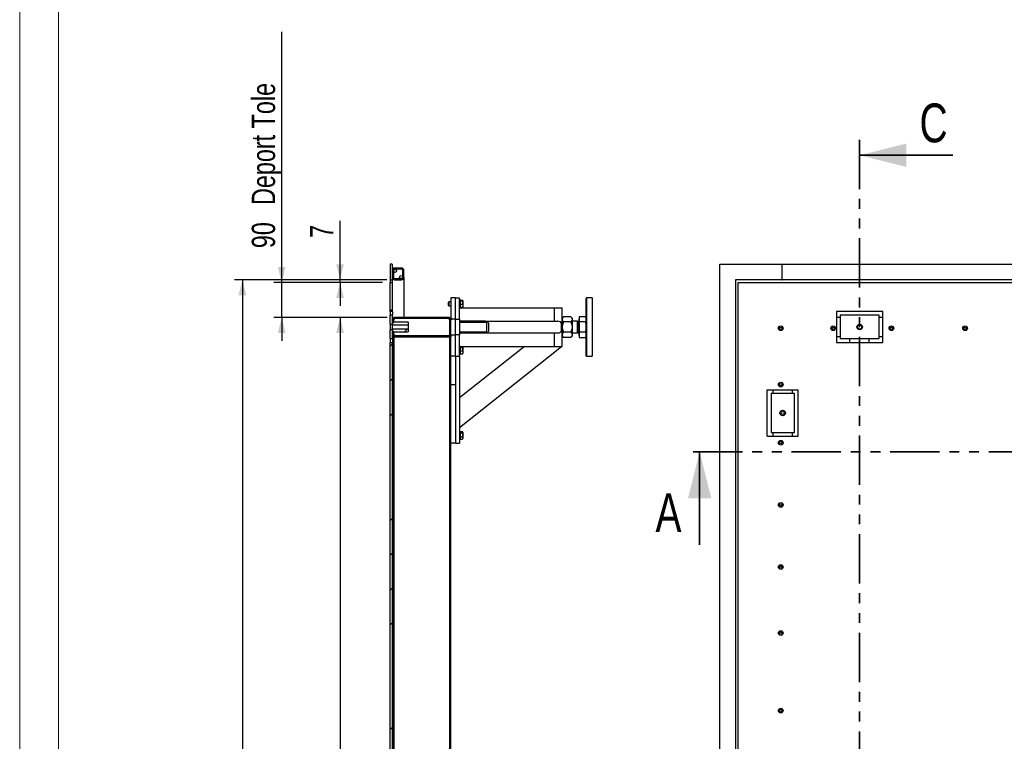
# Model space of a CAD drawing. Header units: millimetres. Extents: x 0 to 841, y 0 to 594.
# Tile 4 of 92: x 0 to 127, y 154 to 247. Entities that reach past the tile are written whole.
import ezdxf

# ---------------------------------------------------------------- set-up
doc = ezdxf.new("R2010")
doc.units = ezdxf.units.MM
doc.linetypes.add('PHANTOM', pattern=[12.7, 6.35, -1.27, 1.27, -1.27, 1.27, -1.27])
doc.layers.add('COTES', color=1, linetype='Continuous')
doc.layers.add('TRAIT-FINS', color=9, linetype='Continuous')
doc.layers.add('TRAIT-FORT', color=4, linetype='Continuous', lineweight=25)
doc.styles.add('SLDTEXTSTYLE0', font='TXT', dxfattribs={"width": 0.75})
doc.dimstyles.new('SLDDIMSTYLE0', dxfattribs={"dimtxt": 3, "dimasz": 2, "dimexe": 0, "dimexo": 0.0625, "dimgap": 0.75, "dimtad": 1, "dimdec": 0, "dimlfac": 20, "dimrnd": 1e-09, "dimzin": 12, "dimdsep": 46, "dimtxsty": 'SLDTEXTSTYLE0', "dimsah": 1, "dimcen": 0.09, "dimadec": 0, "dimazin": 3, "dimtfac": 1, "dimtdec": 0, "dimtofl": 0, "dimtmove": 0, "dimatfit": 3, "dimfxl": 1, "dimfrac": 2, "dimtolj": 1, "dimtzin": 12, "dimarcsym": 0})
doc.dimstyles.new('SLDDIMSTYLE1', dxfattribs={"dimtxt": 3, "dimasz": 2, "dimexe": 0, "dimexo": 0.0625, "dimgap": 0.75, "dimtad": 1, "dimdec": 0, "dimlfac": 20, "dimrnd": 1e-09, "dimzin": 12, "dimdsep": 46, "dimtxsty": 'SLDTEXTSTYLE0', "dimsah": 1, "dimcen": 0.09, "dimadec": 0, "dimazin": 3, "dimtfac": 1, "dimtdec": 0, "dimtmove": 0, "dimatfit": 0, "dimfxl": 1, "dimfrac": 2, "dimtolj": 1, "dimtzin": 12, "dimarcsym": 0})
pattern_1 = [(45, (0, 0), (-13.4704, 13.4704), []), (45, (4.49, 2e-323), (-13.4704, 13.4704), []), (45, (8.98, 4e-323), (-13.4704, 13.4704), []), (45, (13.47, 6e-323), (-13.4704, 13.4704), [])]

# ---------------------------------------------------------------- blocks, each defined once
blk = doc.blocks.new('_D_33')
at = {"layer": 'COTES', "color": 1, "transparency": 16777216}
for p, q in [((47.3, 213.44), (27.69, 213.44)), ((28.69, 213.44), (28.69, 57.99)), ((47.3, 57.99), (27.69, 57.99))]:
    blk.add_line(p, q, dxfattribs=at)
for points in [[(28.69, 213.44), (28.19, 211.44), (29.19, 211.44)], [(28.69, 57.99), (29.19, 59.99), (28.19, 59.99)]]:
    blk.add_solid(points, dxfattribs=at)
at = {"layer": 'COTES', "color": 1, "transparency": 16777216, "char_height": 3, "attachment_point": 1, "rotation": 90, "style": 'SLDTEXTSTYLE0'}
for s, insert in [('Int. Ceinture', (24.82, 128.93)), ('3109', (24.82, 118.93))]:
    blk.add_mtext(s, dxfattribs=dict(at, insert=insert))
blk = doc.blocks.new('_D_34')
at = {"layer": 'COTES', "color": 1, "transparency": 16777216}
for p, q in [((47.35, 208.59), (40.28, 208.59)), ((41.28, 208.59), (41.28, 62.84)), ((47.35, 62.84), (40.28, 62.84))]:
    blk.add_line(p, q, dxfattribs=at)
for points in [[(41.28, 208.59), (40.78, 206.59), (41.78, 206.59)], [(41.28, 62.84), (41.78, 64.84), (40.78, 64.84)]]:
    blk.add_solid(points, dxfattribs=at)
at = {"layer": 'COTES', "color": 1, "transparency": 16777216, "char_height": 3, "attachment_point": 1, "rotation": 90, "style": 'SLDTEXTSTYLE0'}
for s, insert in [('Cadre', (37.41, 134.46)), ('2915', (37.41, 124.47))]:
    blk.add_mtext(s, dxfattribs=dict(at, insert=insert))
blk = doc.blocks.new('_D_35')
at = {"layer": 'COTES', "color": 1, "transparency": 16777216}
for p, q in [((33.76, 213.09), (33.76, 245.37)), ((46.75, 213.09), (32.76, 213.09)), ((33.76, 208.59), (33.76, 213.09)), ((47.35, 208.59), (32.76, 208.59)), ((33.76, 208.59), (33.76, 205.59))]:
    blk.add_line(p, q, dxfattribs=at)
for points in [[(33.76, 213.09), (34.26, 215.09), (33.26, 215.09)], [(33.76, 208.59), (33.26, 206.59), (34.26, 206.59)]]:
    blk.add_solid(points, dxfattribs=at)
at = {"layer": 'COTES', "color": 1, "transparency": 16777216, "char_height": 3, "attachment_point": 1, "rotation": 90, "style": 'SLDTEXTSTYLE0'}
for s, insert in [('Deport Tole', (29.9, 223.07)), ('90', (29.9, 217.51))]:
    blk.add_mtext(s, dxfattribs=dict(at, insert=insert))
blk = doc.blocks.new('_D_36')
at = {"layer": 'COTES', "color": 1, "transparency": 16777216}
for p, q in [((41.28, 213.44), (41.28, 221.04)), ((46.75, 213.44), (40.28, 213.44)), ((41.28, 213.09), (41.28, 213.44)), ((46.75, 213.09), (40.28, 213.09)), ((41.28, 213.09), (41.28, 210.09))]:
    blk.add_line(p, q, dxfattribs=at)
for points in [[(41.28, 213.44), (41.78, 215.44), (40.78, 215.44)], [(41.28, 213.09), (40.78, 211.09), (41.78, 211.09)]]:
    blk.add_solid(points, dxfattribs=at)
at = {"layer": 'COTES', "color": 1, "transparency": 16777216, "insert": (37.41, 218.82), "char_height": 3, "attachment_point": 1, "rotation": 90, "style": 'SLDTEXTSTYLE0'}
blk.add_mtext('7', dxfattribs=at)

msp = doc.modelspace()

# ---------------------------------------------------------------- hatches: boundary and pattern name
at = {"layer": 'TRAIT-FINS'}
h = msp.add_hatch(dxfattribs=at)
h.set_pattern_fill('ANSI32', color=9, angle=3e-322, style=0)
h.paths.add_polyline_path([(47.999, 213.442), (47.999, 215.442), (47.749, 215.442), (47.749, 213.442)], flags=0)
h = msp.add_hatch(dxfattribs=at)
h.set_pattern_fill('ANSI32', color=9, angle=3e-322, style=0)
edge = h.paths.add_edge_path(flags=0)
edge.add_line((49.199, 214.942), (48.299, 214.942))
edge.add_arc((48.299, 214.642), 0.3, 90, 180)
edge.add_line((47.999, 214.642), (47.999, 213.742))
edge.add_arc((48.299, 213.742), 0.3, 180, 270)
edge.add_line((48.299, 213.442), (49.199, 213.442))
edge.add_arc((49.199, 213.742), 0.3, 270, 360)
edge.add_line((49.499, 213.742), (49.499, 214.642))
edge.add_arc((49.199, 214.642), 0.3, 0, 90)
edge = h.paths.add_edge_path(flags=0)
edge.add_arc((48.299, 214.642), 0.15, 90, 180, ccw=False)
edge.add_line((48.299, 214.792), (49.199, 214.792))
edge.add_arc((49.199, 214.642), 0.15, 0, 90, ccw=False)
edge.add_line((49.349, 214.642), (49.349, 213.742))
edge.add_arc((49.199, 213.742), 0.15, 270, 360, ccw=False)
edge.add_line((49.199, 213.592), (48.299, 213.592))
edge.add_arc((48.299, 213.742), 0.15, 180, 270, ccw=False)
edge.add_line((48.149, 213.742), (48.149, 214.642))
h = msp.add_hatch(dxfattribs=at)
h.set_pattern_fill('DIN 201 ACIER ET FONTE', color=9, style=0, pattern_type=2)
h.set_pattern_definition(pattern_1)
h.paths.add_polyline_path([(47.749, 209.36), (48.049, 209.36), (48.049, 213.092), (47.749, 213.092)], flags=0)
h = msp.add_hatch(dxfattribs=at)
h.set_pattern_fill('ANSI31', color=9, angle=3e-322, style=0)
h.paths.add_polyline_path([(48.049, 207.71), (48.049, 208.86), (47.749, 208.86), (47.749, 207.71)], flags=0)
h = msp.add_hatch(dxfattribs=at)
h.set_pattern_fill('DIN 201 ACIER ET FONTE', color=9, style=0, pattern_type=2)
h.set_pattern_definition(pattern_1)
edge = h.paths.add_edge_path(flags=0)
edge.add_line((55.549, 206.392), (55.549, 208.292))
edge.add_arc((55.249, 208.292), 0.3, 0, 90)
edge.add_line((55.249, 208.592), (48.349, 208.592))
edge.add_arc((48.349, 208.292), 0.3, 90, 180)
edge.add_line((48.049, 208.292), (48.049, 208.235))
edge.add_line((48.049, 208.235), (48.199, 208.235))
edge.add_line((48.199, 208.235), (48.199, 208.292))
edge.add_arc((48.349, 208.292), 0.15, 90, 180, ccw=False)
edge.add_line((48.349, 208.442), (55.249, 208.442))
edge.add_arc((55.249, 208.292), 0.15, 0, 90, ccw=False)
edge.add_line((55.399, 208.292), (55.399, 206.392))
edge.add_arc((55.249, 206.392), 0.15, 270, 360, ccw=False)
edge.add_line((55.249, 206.242), (48.349, 206.242))
edge.add_arc((48.349, 206.392), 0.15, 180, 270, ccw=False)
edge.add_line((48.199, 206.392), (48.199, 206.485))
edge.add_line((48.199, 206.485), (48.049, 206.485))
edge.add_line((48.049, 206.485), (48.049, 206.392))
edge.add_arc((48.349, 206.392), 0.3, 180, 270)
edge.add_line((48.349, 206.092), (55.249, 206.092))
edge.add_arc((55.249, 206.392), 0.3, 270, 360)
h = msp.add_hatch(dxfattribs=at)
h.set_pattern_fill('ANSI31', color=9, angle=3e-322, style=0)
h.paths.add_polyline_path([(48.049, 207.985), (48.199, 207.985), (48.049, 208.135)], flags=0)
h = msp.add_hatch(dxfattribs=at)
h.set_pattern_fill('DIN 201 ACIER ET FONTE', color=9, style=0, pattern_type=2)
h.set_pattern_definition(pattern_1)
h.paths.add_polyline_path([(55.549, 206.342), (56.149, 206.342), (56.149, 208.342), (55.549, 208.342)], flags=0)
h = msp.add_hatch(dxfattribs=at)
h.set_pattern_fill('DIN 201 ACIER ET FONTE', color=9, style=0, pattern_type=2)
h.set_pattern_definition(pattern_1)
h.paths.add_polyline_path([(56.649, 206.342), (56.649, 208.342), (56.149, 208.342), (56.149, 206.342)], flags=0)
h = msp.add_hatch(dxfattribs=at)
h.set_pattern_fill('DIN 201 ACIER ET FONTE', color=9, style=0, pattern_type=2)
h.set_pattern_definition(pattern_1)
edge = h.paths.add_edge_path(flags=0)
edge.add_line((60.448, 206.892), (60.448, 207.792))
edge.add_ellipse((59.964, 207.792), major_axis=(0.484, 0), ratio=0.6202356, start_angle=360, end_angle=450)
edge.add_line((59.964, 208.092), (56.649, 208.092))
edge.add_line((56.649, 208.092), (56.649, 207.942))
edge.add_line((56.649, 207.942), (59.964, 207.942))
edge.add_ellipse((59.964, 207.792), major_axis=(0.242, 0), ratio=0.6202356, start_angle=0, end_angle=90, ccw=False)
edge.add_line((60.206, 207.792), (60.206, 206.892))
edge.add_ellipse((59.964, 206.892), major_axis=(0.242, 0), ratio=0.6202356, start_angle=270, end_angle=360, ccw=False)
edge.add_line((59.964, 206.742), (56.649, 206.742))
edge.add_line((56.649, 206.742), (56.649, 206.592))
edge.add_line((56.649, 206.592), (59.964, 206.592))
edge.add_ellipse((59.964, 206.892), major_axis=(0.484, 0), ratio=0.6202356, start_angle=270, end_angle=360)
h = msp.add_hatch(dxfattribs=at)
h.set_pattern_fill('ANSI31', color=9, angle=3e-322, style=0)
h.paths.add_polyline_path([(47.749, 207.01), (47.749, 205.86), (48.049, 205.86), (48.049, 207.01)], flags=0)
h = msp.add_hatch(dxfattribs=at)
h.set_pattern_fill('ANSI31', color=9, angle=3e-322, style=0)
h.paths.add_polyline_path([(50.049, 207.628), (50.049, 207.985), (48.049, 207.985), (48.049, 207.628)], flags=0)
h = msp.add_hatch(dxfattribs=at)
h.set_pattern_fill('ANSI31', color=9, angle=3e-322, style=0)
h.paths.add_polyline_path([(48.049, 207.092), (48.049, 206.735), (50.049, 206.735), (50.049, 207.092)], flags=0)
h = msp.add_hatch(dxfattribs=at)
h.set_pattern_fill('ANSI31', color=9, angle=3e-322, style=0)
h.paths.add_polyline_path([(48.049, 206.735), (48.049, 206.585), (48.199, 206.735)], flags=0)
h = msp.add_hatch(dxfattribs=at)
h.set_pattern_fill('DIN 201 ACIER ET FONTE', color=9, style=0, pattern_type=2)
h.set_pattern_definition(pattern_1)
h.paths.add_polyline_path([(48.049, 206.092), (48.049, 65.342), (48.199, 65.342), (48.199, 206.092)], flags=0)
h = msp.add_hatch(dxfattribs=at)
h.set_pattern_fill('DIN 201 ACIER ET FONTE', color=9, style=0, pattern_type=2)
h.set_pattern_definition(pattern_1)
h.paths.add_polyline_path([(55.399, 206.092), (55.399, 65.342), (55.549, 65.342), (55.549, 206.092)], flags=0)
h = msp.add_hatch(dxfattribs=at)
h.set_pattern_fill('DIN 201 ACIER ET FONTE', color=9, style=0, pattern_type=2)
h.set_pattern_definition(pattern_1)
h.paths.add_polyline_path([(48.049, 205.36), (47.749, 205.36), (47.749, 136.143), (48.049, 136.143)], flags=0)

# ---------------------------------------------------------------- linework, layer by layer
at = {"color": 7, "linetype": 'Continuous', "lineweight": 18}
for p, q in [((0, 594), (0, 0)), ((5, 589), (5, 5))]:
    msp.add_line(p, q, dxfattribs=at)
at = {"color": 7, "linetype": 'PHANTOM', "lineweight": 35}
for p, q in [((108.218, 231.476), (108.218, 39.958)), ((448.708, 191.291), (85.608, 191.291))]:
    msp.add_line(p, q, dxfattribs=at)
at = {"color": 7, "linetype": 'Continuous', "lineweight": 35}
for p, q in [((120.218, 229.476), (108.218, 229.476)), ((87.608, 179.291), (87.608, 191.291))]:
    msp.add_line(p, q, dxfattribs=at)
for points in [[(108.218, 229.476), (114.218, 227.976), (114.218, 230.976)], [(87.608, 191.291), (86.108, 185.291), (89.108, 185.291)]]:
    msp.add_solid(points, dxfattribs=at)
at = {"layer": 'TRAIT-FORT', "color": 4, "linetype": 'Continuous', "lineweight": 25}
for p, q in [((47.749, 215.442), (47.749, 213.442)), ((47.999, 215.442), (47.749, 215.442)), ((47.999, 215.442), (47.999, 213.442)), ((47.999, 214.642), (47.999, 213.742)), ((48.149, 214.642), (48.149, 213.742)), ((49.199, 214.942), (48.299, 214.942)), ((49.199, 214.792), (48.299, 214.792)), ((49.349, 213.742), (49.349, 214.642)), ((49.499, 213.742), (49.499, 214.642)), ((90.21, 55.992), (90.21, 215.442)), ((90.21, 215.442), (98.21, 215.442)), ((98.21, 215.442), (98.21, 213.442)), ((98.21, 214.942), (98.26, 214.942)), ((98.26, 213.442), (98.26, 215.442)), ((98.26, 215.442), (217.034, 215.442)), ((47.749, 213.442), (47.999, 213.442)), ((47.749, 213.442), (47.749, 213.092)), ((47.999, 213.442), (47.999, 213.092)), ((48.299, 213.592), (49.199, 213.592)), ((48.299, 213.442), (49.199, 213.442)), ((49.499, 213.742), (49.499, 208.592)), ((98.21, 213.442), (92.21, 213.442)), ((92.21, 213.442), (92.21, 57.992)), ((98.21, 213.442), (98.26, 213.442)), ((217.034, 213.442), (98.26, 213.442)), ((47.749, 209.36), (47.749, 213.092)), ((47.749, 213.092), (48.049, 213.092)), ((48.049, 209.36), (48.049, 213.092)), ((92.56, 136.143), (92.56, 213.092)), ((92.56, 213.092), (141.805, 213.092)), ((55.284, 210.592), (55.249, 210.557)), ((55.549, 210.592), (55.284, 210.592)), ((55.284, 210.592), (55.284, 210.092)), ((55.549, 211.092), (55.549, 208.342)), ((56.149, 211.092), (55.549, 211.092)), ((56.149, 208.342), (56.149, 211.092)), ((56.149, 211.092), (56.649, 211.092)), ((56.649, 208.342), (56.649, 211.092)), ((56.749, 210.892), (56.649, 210.892)), ((56.749, 210.892), (56.749, 209.792)), ((56.749, 210.794), (57.049, 210.794)), ((56.749, 210.734), (57.049, 210.734)), ((57.099, 210.746), (57.085, 210.771)), ((57.099, 210.746), (57.099, 209.939)), ((73.049, 211.092), (72.999, 211.042)), ((72.999, 210.948), (72.999, 211.042)), ((72.999, 203.642), (72.999, 210.948)), ((73.749, 211.092), (73.049, 211.092)), ((73.049, 211.092), (73.049, 210.996)), ((73.049, 210.996), (73.049, 203.592)), ((73.749, 211.092), (73.749, 203.592)), ((48.049, 209.36), (47.749, 209.36)), ((47.749, 209.36), (47.749, 208.86)), ((48.049, 209.36), (48.049, 208.86)), ((55.249, 210.556), (55.249, 210.557)), ((55.249, 210.127), (55.249, 210.556)), ((55.249, 210.127), (55.284, 210.092)), ((55.284, 210.092), (55.549, 210.092)), ((56.649, 209.792), (56.749, 209.792)), ((56.749, 210.282), (57.049, 210.282)), ((56.749, 209.89), (57.049, 209.89)), ((56.749, 209.842), (68.899, 209.842)), ((57.085, 209.914), (57.099, 209.939)), ((68.899, 208.092), (68.899, 209.842)), ((68.899, 209.842), (69.899, 209.842)), ((68.899, 208.092), (68.899, 209.542)), ((69.899, 204.842), (69.899, 209.842)), ((105.218, 209.36), (105.218, 205.36)), ((111.218, 209.36), (105.218, 209.36)), ((111.218, 205.36), (111.218, 209.36)), ((47.749, 207.71), (47.749, 208.86)), ((48.049, 208.86), (47.749, 208.86)), ((48.049, 207.71), (48.049, 208.86)), ((48.049, 208.292), (48.049, 208.235)), ((48.049, 208.235), (48.199, 208.235)), ((48.199, 207.985), (48.049, 208.135)), ((48.049, 208.135), (48.049, 207.985)), ((48.199, 208.292), (48.199, 208.235)), ((48.199, 207.985), (48.199, 208.235)), ((55.249, 208.592), (48.349, 208.592)), ((55.249, 208.442), (48.349, 208.442)), ((55.399, 206.392), (55.399, 208.292)), ((55.549, 206.342), (55.549, 208.342)), ((56.149, 208.342), (55.549, 208.342)), ((55.549, 206.392), (55.549, 208.292)), ((56.149, 206.342), (56.149, 208.342)), ((56.149, 208.342), (56.649, 208.342)), ((56.649, 208.342), (56.649, 206.342)), ((56.649, 208.092), (56.649, 207.942)), ((59.964, 208.092), (56.649, 208.092)), ((59.964, 208.092), (69.334, 208.092)), ((70.077, 208.67), (69.899, 208.492)), ((71.001, 208.67), (70.077, 208.67)), ((71.179, 208.492), (71.001, 208.67)), ((71.179, 208.492), (71.179, 208.338)), ((71.179, 208.338), (71.179, 207.342)), ((71.889, 208.092), (71.179, 208.092)), ((71.984, 208.092), (71.889, 207.998)), ((71.889, 206.592), (71.889, 208.092)), ((72.014, 208.092), (71.984, 208.092)), ((71.984, 206.967), (71.984, 208.092)), ((72.069, 208.41), (72.064, 208.41)), ((72.064, 206.275), (72.064, 208.41)), ((72.104, 208.445), (72.069, 208.41)), ((72.069, 206.275), (72.069, 208.41)), ((72.896, 208.67), (72.104, 208.67)), ((72.104, 208.67), (72.104, 208.006)), ((72.999, 208.492), (72.896, 208.67)), ((105.718, 208.592), (105.218, 208.592)), ((110.718, 208.86), (105.718, 208.86)), ((105.718, 208.86), (105.718, 205.86)), ((110.718, 205.86), (110.718, 208.86)), ((111.218, 208.592), (110.718, 208.592)), ((47.749, 207.71), (47.749, 207.01)), ((47.749, 207.71), (48.049, 207.71)), ((48.049, 207.01), (47.749, 207.01)), ((47.749, 205.86), (47.749, 207.01)), ((50.049, 207.985), (48.049, 207.985)), ((48.049, 207.985), (48.049, 207.628)), ((48.049, 207.985), (48.199, 207.985)), ((48.049, 207.628), (50.049, 207.628)), ((48.049, 207.092), (48.049, 207.628)), ((50.049, 207.092), (48.049, 207.092)), ((48.049, 207.092), (48.049, 206.735)), ((48.049, 205.86), (48.049, 207.01)), ((50.049, 207.985), (50.049, 207.628)), ((50.049, 207.628), (50.049, 207.092)), ((50.049, 207.092), (50.049, 206.735)), ((59.964, 207.942), (56.649, 207.942)), ((60.206, 206.892), (60.206, 207.792)), ((60.448, 206.892), (60.448, 207.792)), ((69.817, 206.892), (69.817, 207.792)), ((71.001, 208.006), (70.077, 208.006)), ((71.179, 207.342), (71.179, 206.346)), ((71.984, 206.592), (71.984, 206.967)), ((72.896, 208.006), (72.104, 208.006)), ((72.104, 208.006), (72.104, 206.678)), ((47.749, 205.86), (48.049, 205.86)), ((47.749, 205.86), (47.749, 205.36)), ((48.049, 206.735), (50.049, 206.735)), ((48.049, 206.585), (48.199, 206.735)), ((48.199, 206.735), (48.049, 206.735)), ((48.049, 206.735), (48.049, 206.585)), ((48.199, 206.485), (48.049, 206.485)), ((48.049, 206.485), (48.049, 206.392)), ((48.049, 206.092), (48.049, 65.342)), ((48.199, 206.092), (48.049, 206.092)), ((48.199, 206.485), (48.199, 206.735)), ((48.199, 206.485), (48.199, 206.392)), ((48.199, 206.092), (48.199, 65.342)), ((48.199, 206.092), (48.349, 206.092)), ((48.349, 206.242), (55.249, 206.242)), ((48.349, 206.092), (55.249, 206.092)), ((55.249, 206.092), (55.399, 206.092)), ((55.399, 65.342), (55.399, 206.092)), ((55.549, 206.092), (55.399, 206.092)), ((55.549, 206.342), (56.149, 206.342)), ((55.549, 206.342), (55.549, 206.092)), ((55.549, 65.342), (55.549, 206.092)), ((56.649, 206.342), (56.149, 206.342)), ((56.149, 203.592), (56.149, 206.342)), ((56.649, 206.742), (56.649, 206.592)), ((56.649, 206.742), (59.964, 206.742)), ((56.649, 206.592), (59.964, 206.592)), ((56.649, 203.592), (56.649, 206.342)), ((59.964, 206.592), (69.334, 206.592)), ((68.899, 204.842), (68.899, 206.592)), ((68.899, 205.142), (68.899, 206.592)), ((69.899, 206.192), (70.077, 206.014)), ((71.001, 206.678), (70.077, 206.678)), ((71.001, 206.014), (70.077, 206.014)), ((71.001, 206.014), (71.179, 206.192)), ((71.179, 206.592), (71.889, 206.592)), ((71.179, 206.346), (71.179, 206.192)), ((71.889, 206.687), (71.984, 206.592)), ((71.984, 206.592), (72.014, 206.592)), ((72.064, 206.275), (72.069, 206.275)), ((72.069, 206.275), (72.104, 206.24)), ((72.896, 206.678), (72.104, 206.678)), ((72.104, 206.678), (72.104, 206.014)), ((72.104, 206.014), (72.896, 206.014)), ((72.896, 206.014), (72.999, 206.192)), ((105.718, 206.092), (105.218, 206.092)), ((105.718, 205.86), (110.718, 205.86)), ((106.96, 205.36), (106.96, 205.86)), ((109.46, 205.36), (109.46, 205.86)), ((111.218, 206.092), (110.718, 206.092)), ((47.749, 136.143), (47.749, 205.36)), ((47.749, 205.36), (48.049, 205.36)), ((48.049, 136.143), (48.049, 205.36)), ((56.749, 204.892), (56.649, 204.892)), ((56.649, 198.255), (64.98, 204.842)), ((56.649, 194.43), (69.817, 204.842)), ((56.749, 204.892), (56.749, 203.792)), ((56.749, 204.842), (68.899, 204.842)), ((56.749, 204.794), (57.049, 204.794)), ((56.749, 204.734), (57.049, 204.734)), ((56.749, 204.282), (57.049, 204.282)), ((57.099, 204.746), (57.085, 204.771)), ((57.099, 204.746), (57.099, 203.939)), ((68.899, 204.842), (69.899, 204.842)), ((105.218, 205.36), (111.218, 205.36)), ((56.149, 203.592), (55.549, 203.592)), ((56.149, 203.592), (56.649, 203.592)), ((56.149, 203.592), (56.149, 192.392)), ((56.649, 203.792), (56.749, 203.792)), ((56.649, 203.592), (56.649, 192.392)), ((56.749, 203.89), (57.049, 203.89)), ((57.085, 203.914), (57.099, 203.939)), ((72.999, 203.642), (73.049, 203.592)), ((73.049, 203.592), (73.749, 203.592)), ((56.149, 199.892), (55.549, 199.892)), ((56.149, 199.892), (56.149, 192.392)), ((96.309, 199.281), (100.309, 199.281)), ((96.309, 193.281), (96.309, 199.281)), ((97.06, 198.778), (97.06, 199.281)), ((99.56, 198.778), (99.56, 199.281)), ((100.309, 193.281), (100.309, 199.281)), ((96.809, 198.778), (96.809, 193.778)), ((99.809, 198.778), (96.809, 198.778)), ((99.809, 193.778), (99.809, 198.778)), ((56.749, 193.942), (56.649, 193.942)), ((56.649, 192.842), (56.749, 192.842)), ((56.749, 193.942), (56.749, 192.842)), ((56.749, 193.875), (57.049, 193.875)), ((56.749, 193.711), (57.049, 193.711)), ((56.749, 193.228), (57.049, 193.228)), ((56.749, 192.91), (57.049, 192.91)), ((57.049, 192.91), (57.067, 192.942)), ((57.099, 193.796), (57.072, 193.843)), ((57.072, 192.941), (57.099, 192.989)), ((57.099, 193.796), (57.099, 193.773)), ((57.099, 193.773), (57.099, 192.989)), ((96.309, 193.281), (100.309, 193.281)), ((96.809, 193.778), (99.809, 193.778)), ((97.06, 193.281), (97.06, 193.778)), ((99.56, 193.281), (99.56, 193.778)), ((56.149, 192.392), (55.549, 192.392)), ((56.149, 192.392), (56.649, 192.392))]:
    msp.add_line(p, q, dxfattribs=at)
for centre, radius in [((48.349, 214.592), 0.2), ((49.149, 213.792), 0.2), ((98.06, 207.192), 0.3), ((98.06, 207.192), 0.15), ((104.81, 207.192), 0.3), ((104.81, 207.192), 0.15), ((108.218, 207.36), 0.35), ((108.218, 207.36), 0.268), ((112.31, 207.192), 0.3), ((112.31, 207.192), 0.15), ((121.808, 207.192), 0.3), ((121.808, 207.192), 0.15), ((98.06, 199.942), 0.3), ((98.06, 199.942), 0.15), ((98.309, 196.278), 0.35), ((98.309, 196.278), 0.198), ((98.06, 192.442), 0.3), ((98.06, 192.442), 0.15), ((98.06, 184.442), 0.3), ((98.06, 184.442), 0.15), ((98.06, 176.442), 0.3), ((98.06, 176.442), 0.15), ((98.06, 167.942), 0.3), ((98.06, 167.942), 0.15), ((98.06, 157.942), 0.3), ((98.06, 157.942), 0.15)]:
    msp.add_circle(centre, radius, dxfattribs=at)
for centre, radius, start, end in [((48.299, 214.642), 0.3, 90, 180), ((48.299, 214.642), 0.15, 90, 180), ((49.199, 214.642), 0.3, 0, 90), ((49.199, 214.642), 0.15, 0, 90), ((48.299, 213.742), 0.3, 180, 270), ((48.299, 213.742), 0.15, 180, 270), ((49.199, 213.742), 0.3, 270, 0), ((49.199, 213.742), 0.15, 270, 0), ((48.349, 208.292), 0.3, 90, 180), ((48.349, 208.292), 0.15, 90, 180), ((55.249, 208.292), 0.3, 0, 90), ((55.249, 208.292), 0.15, 0, 90), ((72.014, 208.142), 0.05, 270, 0), ((48.349, 206.392), 0.3, 180, 270), ((48.349, 206.392), 0.15, 180, 270), ((55.249, 206.392), 0.15, 270, 0), ((55.249, 206.392), 0.3, 270, 0), ((72.014, 206.542), 0.05, 0, 90)]:
    msp.add_arc(centre, radius, start, end, dxfattribs=at)
for centre, major_axis, start_param, end_param in [((59.964, 207.792), (0.484, 0), 0, 1.5707963), ((69.334, 207.792), (0.484, 0), 0, 1.5707963), ((59.964, 207.792), (0.242, 0), 0, 1.5707963), ((59.964, 206.892), (0.484, 0), 4.712389, 6.2831853), ((59.964, 206.892), (0.242, 0), 4.712389, 6.2831853), ((69.334, 206.892), (0.484, 0), 4.712389, 6.2831853)]:
    msp.add_ellipse(centre, major_axis=major_axis, ratio=0.6202356, start_param=start_param, end_param=end_param, dxfattribs=at)
for points, knots in [([(57.049, 210.734), (57.057, 210.738), (57.073, 210.745), (57.088, 210.758), (57.087, 210.773), (57.07, 210.784), (57.056, 210.791), (57.051, 210.793), (57.049, 210.794)], [0, 0, 0, 0, 0.1920027, 0.3858593, 0.637822, 0.8965932, 0.9482836, 1, 1, 1, 1]), ([(57.049, 210.282), (57.06, 210.321), (57.082, 210.4), (57.09, 210.518), (57.078, 210.63), (57.058, 210.699), (57.049, 210.734)], [0, 0, 0, 0, 0.2646049, 0.5349477, 0.7653431, 1, 1, 1, 1]), ([(57.049, 210.282), (57.06, 210.248), (57.082, 210.179), (57.09, 210.077), (57.078, 209.98), (57.058, 209.92), (57.049, 209.89)], [0, 0, 0, 0, 0.2646049, 0.5349477, 0.7653431, 1, 1, 1, 1]), ([(57.049, 209.89), (57.067, 209.898), (57.085, 209.906), (57.084, 209.914), (57.084, 209.914)], [0, 0, 0, 0, 0.9774919, 1, 1, 1, 1]), ([(70.077, 208.67), (70.035, 208.625), (69.972, 208.556), (69.92, 208.457), (69.901, 208.392), (69.899, 208.352), (69.899, 208.338)], [0, 0, 0, 0, 0.43204542, 0.65434926, 0.87965336, 1, 1, 1, 1]), ([(69.899, 208.338), (69.901, 208.309), (69.907, 208.251), (69.946, 208.166), (70.003, 208.084), (70.052, 208.032), (70.077, 208.006)], [0, 0, 0, 0, 0.24957791, 0.50436411, 0.75104693, 1, 1, 1, 1]), ([(71.001, 208.67), (71.043, 208.625), (71.106, 208.556), (71.157, 208.457), (71.177, 208.392), (71.178, 208.352), (71.179, 208.338)], [0, 0, 0, 0, 0.43204542, 0.65434926, 0.87965336, 1, 1, 1, 1]), ([(71.179, 208.338), (71.176, 208.309), (71.171, 208.251), (71.132, 208.166), (71.075, 208.084), (71.026, 208.032), (71.001, 208.006)], [0, 0, 0, 0, 0.2495779, 0.5043641, 0.7510469, 1, 1, 1, 1]), ([(72.999, 208.338), (72.994, 208.394), (72.983, 208.506), (72.925, 208.615), (72.896, 208.67)], [0, 0, 0, 0, 0.4945107, 1, 1, 1, 1]), ([(72.896, 208.006), (72.925, 208.06), (72.983, 208.169), (72.993, 208.282), (72.999, 208.338)], [0, 0, 0, 0, 0.495458, 1, 1, 1, 1]), ([(70.077, 208.006), (70.041, 207.929), (69.975, 207.786), (69.912, 207.562), (69.903, 207.416), (69.899, 207.342)], [0, 0, 0, 0, 0.3707742, 0.6811819, 1, 1, 1, 1]), ([(69.899, 207.342), (69.899, 207.331), (69.9, 207.238), (69.925, 207.061), (69.994, 206.852), (70.054, 206.727), (70.077, 206.678)], [0, 0, 0, 0, 0.0503996, 0.4026135, 0.7675885, 1, 1, 1, 1]), ([(71.001, 208.006), (71.037, 207.929), (71.103, 207.786), (71.166, 207.562), (71.175, 207.416), (71.179, 207.342)], [0, 0, 0, 0, 0.3707742, 0.6811819, 1, 1, 1, 1]), ([(71.179, 207.342), (71.179, 207.331), (71.178, 207.238), (71.152, 207.061), (71.083, 206.852), (71.024, 206.727), (71.001, 206.678)], [0, 0, 0, 0, 0.0503996, 0.4026135, 0.7675885, 1, 1, 1, 1]), ([(72.999, 207.342), (72.994, 207.454), (72.983, 207.679), (72.925, 207.896), (72.896, 208.006)], [0, 0, 0, 0, 0.49451073, 1, 1, 1, 1]), ([(72.896, 206.678), (72.925, 206.786), (72.983, 207.004), (72.993, 207.229), (72.999, 207.342)], [0, 0, 0, 0, 0.49545796, 1, 1, 1, 1]), ([(70.077, 206.678), (70.035, 206.633), (69.972, 206.564), (69.92, 206.465), (69.901, 206.4), (69.899, 206.36), (69.899, 206.346)], [0, 0, 0, 0, 0.4320454, 0.6543493, 0.8796534, 1, 1, 1, 1]), ([(69.899, 206.346), (69.901, 206.318), (69.907, 206.259), (69.946, 206.174), (70.003, 206.092), (70.052, 206.04), (70.077, 206.014)], [0, 0, 0, 0, 0.24957791, 0.50436411, 0.75104693, 1, 1, 1, 1]), ([(71.001, 206.678), (71.043, 206.633), (71.106, 206.564), (71.157, 206.465), (71.177, 206.4), (71.178, 206.36), (71.179, 206.346)], [0, 0, 0, 0, 0.4320454, 0.6543493, 0.8796534, 1, 1, 1, 1]), ([(71.179, 206.346), (71.176, 206.318), (71.171, 206.259), (71.132, 206.174), (71.075, 206.092), (71.026, 206.04), (71.001, 206.014)], [0, 0, 0, 0, 0.24957791, 0.50436411, 0.75104693, 1, 1, 1, 1]), ([(72.999, 206.346), (72.994, 206.402), (72.983, 206.515), (72.925, 206.623), (72.896, 206.678)], [0, 0, 0, 0, 0.49451073, 1, 1, 1, 1]), ([(72.896, 206.014), (72.925, 206.068), (72.983, 206.177), (72.993, 206.29), (72.999, 206.346)], [0, 0, 0, 0, 0.495458, 1, 1, 1, 1]), ([(57.049, 204.734), (57.057, 204.738), (57.073, 204.745), (57.088, 204.758), (57.087, 204.773), (57.07, 204.784), (57.056, 204.791), (57.051, 204.793), (57.049, 204.794)], [0, 0, 0, 0, 0.1920027, 0.3858593, 0.637822, 0.8965932, 0.9482836, 1, 1, 1, 1]), ([(57.049, 204.282), (57.06, 204.321), (57.082, 204.4), (57.09, 204.518), (57.078, 204.63), (57.058, 204.699), (57.049, 204.734)], [0, 0, 0, 0, 0.2646049, 0.5349477, 0.7653431, 1, 1, 1, 1]), ([(57.049, 204.282), (57.06, 204.248), (57.082, 204.179), (57.09, 204.077), (57.078, 203.98), (57.058, 203.92), (57.049, 203.89)], [0, 0, 0, 0, 0.2646049, 0.5349477, 0.7653431, 1, 1, 1, 1]), ([(57.049, 203.89), (57.067, 203.898), (57.085, 203.906), (57.084, 203.914), (57.084, 203.914)], [0, 0, 0, 0, 0.9774919, 1, 1, 1, 1]), ([(57.049, 193.711), (57.057, 193.721), (57.073, 193.742), (57.088, 193.777), (57.087, 193.816), (57.07, 193.847), (57.056, 193.867), (57.051, 193.872), (57.049, 193.875)], [0, 0, 0, 0, 0.1920027, 0.3858593, 0.637822, 0.8965932, 0.9482836, 1, 1, 1, 1]), ([(57.049, 193.228), (57.06, 193.27), (57.082, 193.355), (57.09, 193.48), (57.078, 193.6), (57.058, 193.674), (57.049, 193.711)], [0, 0, 0, 0, 0.2646049, 0.5349477, 0.7653431, 1, 1, 1, 1]), ([(57.049, 193.228), (57.06, 193.201), (57.082, 193.145), (57.09, 193.062), (57.078, 192.983), (57.058, 192.934), (57.049, 192.91)], [0, 0, 0, 0, 0.2646049, 0.5349477, 0.7653431, 1, 1, 1, 1])]:
    msp.add_open_spline(points, degree=3, knots=knots, dxfattribs=at)

# ---------------------------------------------------------------- texts
at = {"color": 7, "linetype": 'Continuous', "char_height": 5, "attachment_point": 1, "style": 'SLDTEXTSTYLE0'}
for s, insert in [('C', (115.935, 236.137)), ('A', (81.919, 185.952))]:
    msp.add_mtext(s, dxfattribs=dict(at, insert=insert))

# ---------------------------------------------------------------- dimensions: what is measured, and where the dimension line sits
at = {"layer": 'COTES', "color": 1}
for base, p1, p2, text, dimstyle, picture, middle in [((33.763, 213.092), (48.349, 208.592), (47.749, 213.092), '<> Deport Tole', 'SLDDIMSTYLE1', '_D_35', (33.763, 231.442)), ((28.687, 57.992), (48.299, 213.442), (48.299, 57.992), '<> Int. Ceinture', 'SLDDIMSTYLE0', '_D_33', (28.687, 135.717)), ((41.276, 62.842), (48.349, 208.592), (48.349, 62.842), '<> Cadre', 'SLDDIMSTYLE0', '_D_34', (41.276, 135.717))]:
    dim = msp.add_linear_dim(base=base, p1=p1, p2=p2, angle=90, text=text, dimstyle=dimstyle, dxfattribs=at)
    dim.commit()
    dim.dimension.update_dxf_attribs({"geometry": picture, "text_midpoint": middle, "dimtype": 160})
dim = msp.add_linear_dim(base=(41.276, 213.442), p1=(47.749, 213.092), p2=(47.749, 213.442), angle=90, dimstyle='SLDDIMSTYLE1', dxfattribs=at)
dim.commit()
dim.dimension.update_dxf_attribs({"geometry": '_D_36', "text_midpoint": (41.276, 219.928), "dimtype": 160})

doc.saveas('drawing.dxf')
